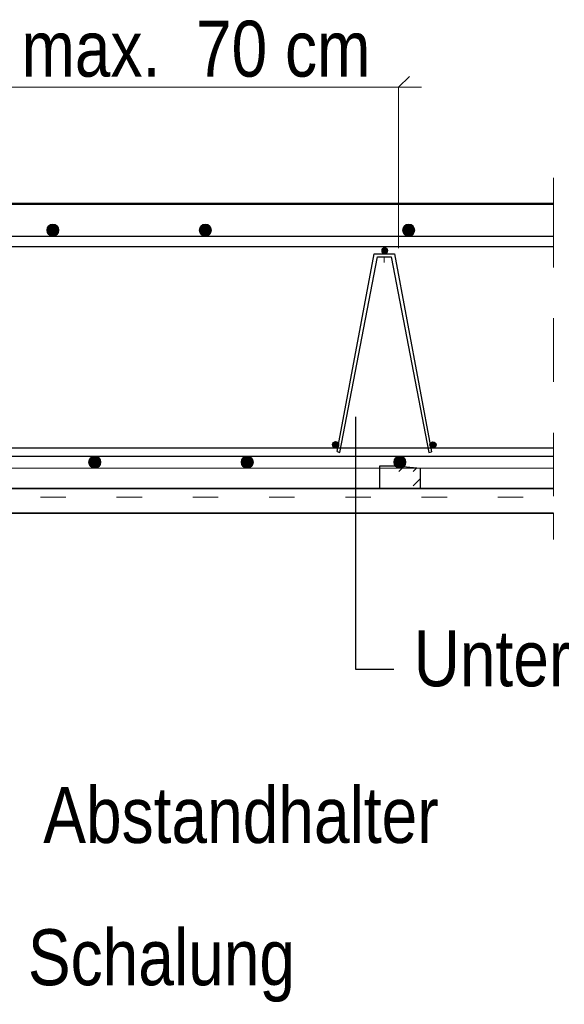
# Model space of a CAD drawing. Header units: millimetres. Extents: x -5 to 113, y -26 to 51.
# Tile 29 of 31: x 107.81 to 108.88, y 33.4 to 35.34. Entities that reach past the tile are written whole.
import ezdxf

# ---------------------------------------------------------------- set-up
doc = ezdxf.new("R2010")
doc.units = ezdxf.units.MM
doc.linetypes.add('DASHDOT', pattern=[1, 0.5, -0.25, 0, -0.25])
doc.linetypes.add('HIDDEN', pattern=[0.375, 0.25, -0.125])
doc.layers.add('Mattenbewehrung', color=7, linetype='Continuous', lineweight=20)
doc.layers.add('Schraffuren', color=7, linetype='Continuous', lineweight=20)
doc.styles.add('Arial Narrow', font='ARIALN.TTF')
doc.dimstyles.new('Arch_Strakon_dimstyle', dxfattribs={"dimtxt": 15.75, "dimasz": 1, "dimexe": 1.25, "dimexo": 0.0625, "dimgap": 1, "dimtad": 0, "dimdec": 4, "dimzin": 12, "dimdsep": 46, "dimtxsty": 'Arial Narrow', "dimblk": 'Arrowhead_Tick', "dimsah": 1, "dimcen": 0, "dimse1": 1, "dimse2": 1, "dimclrd": 6, "dimclrt": 2, "dimazin": 0, "dimtfac": 1, "dimtdec": 4, "dimtmove": 0, "dimatfit": 3, "dimldrblk": 'NONE', "dimfxl": 1, "dimtvp": 1, "dimtolj": 1, "dimtzin": 0, "dimlwd": 13, "dimarcsym": 2})

# ---------------------------------------------------------------- blocks, each defined once
blk = doc.blocks.new('Arrowhead_Tick')
at = {"color": 0, "linetype": 'Continuous', "lineweight": -2, "ltscale": 0.5}
for p, q in [((0, 20), (0, -10)), ((-1, 0), (0, 0)), ((10, 0), (0, 0))]:
    blk.add_line(p, q, dxfattribs=at)
at = {"color": 2, "linetype": 'Continuous', "lineweight": 35, "ltscale": 0.5}
blk.add_line((4.42, 4.42), (-4.42, -4.42), dxfattribs=at)
blk = doc.blocks.new('*D14')
at = {"layer": 'Defpoints', "color": 0}
for p in [(108.597, 34.4567), (109.3624, 34.4567), (108.8596, 34.4167)]:
    blk.add_point(p, dxfattribs=at)
at = {"layer": 'Mattenbewehrung', "color": 6, "linetype": 'Continuous', "lineweight": 13}
for p, q in [((109.3624, 34.4667), (109.3624, 34.4767)), ((109.3624, 34.4167), (109.3624, 34.4567)), ((109.3624, 34.4067), (109.3624, 34.3967))]:
    blk.add_line(p, q, dxfattribs=at)
at = {"layer": 'Mattenbewehrung', "color": 6, "lineweight": 13, "xscale": 0.01, "yscale": 0.01, "zscale": 0.01}
for p, rotation in [((109.3624, 34.4167), 90), ((109.3624, 34.4567), 270)]:
    blk.add_blockref('Arrowhead_Tick', p, dxfattribs=dict(at, rotation=rotation))
at = {"layer": 'Mattenbewehrung', "color": 2, "lineweight": 35, "insert": (109.3124, 34.2883), "char_height": 0.1575, "attachment_point": 5, "rotation": 90, "style": 'Arial Narrow'}
blk.add_mtext('\\A1;2', dxfattribs=at)
blk = doc.blocks.new('_None')
blk = doc.blocks.new('*D15')
at = {"layer": 'Defpoints', "color": 0}
for p in [(108.8596, 34.9767), (109.6636, 34.9767), (108.5746, 34.9367)]:
    blk.add_point(p, dxfattribs=at)
at = {"layer": 'Schraffuren', "color": 6, "linetype": 'Continuous', "lineweight": 13}
for p, q in [((109.6636, 34.9867), (109.6636, 34.9967)), ((109.6636, 34.9367), (109.6636, 34.9767)), ((109.6636, 34.9267), (109.6636, 34.9167))]:
    blk.add_line(p, q, dxfattribs=at)
at = {"layer": 'Schraffuren', "color": 6, "lineweight": 13, "xscale": 0.01, "yscale": 0.01, "zscale": 0.01}
for p, rotation in [((109.6636, 34.9367), 90), ((109.6636, 34.9767), 270)]:
    blk.add_blockref('Arrowhead_Tick', p, dxfattribs=dict(at, rotation=rotation))
at = {"layer": 'Schraffuren', "color": 2, "lineweight": 35, "insert": (109.6136, 35.105), "char_height": 0.1575, "attachment_point": 5, "rotation": 90, "style": 'Arial Narrow'}
blk.add_mtext('\\A1;2', dxfattribs=at)
blk = doc.blocks.new('*D16')
at = {"layer": 'Defpoints', "color": 0}
for p in [(107.1, 34.8927), (108.8596, 34.8927), (108.8596, 34.4167)]:
    blk.add_point(p, dxfattribs=at)
at = {"layer": 'Schraffuren', "color": 6, "linetype": 'Continuous', "lineweight": 13}
blk.add_line((107.1, 34.4267), (107.1, 34.8827), dxfattribs=at)
at = {"layer": 'Schraffuren', "color": 6, "lineweight": 13, "xscale": 0.01, "yscale": 0.01, "zscale": 0.01}
for p, rotation in [((107.1, 34.8927), 90), ((107.1, 34.4167), 270)]:
    blk.add_blockref('Arrowhead_Tick', p, dxfattribs=dict(at, rotation=rotation))
at = {"layer": 'Schraffuren', "color": 2, "lineweight": 35, "insert": (106.9696, 34.6547), "char_height": 0.1575, "attachment_point": 5, "rotation": 90, "style": 'Arial Narrow'}
blk.add_mtext('\\A1;23{\\A1;\\H.6x;\\S8;}', dxfattribs=at)

msp = doc.modelspace()

# ---------------------------------------------------------------- hatches: boundary and pattern name
at = {"layer": 'Mattenbewehrung', "lineweight": 13, "true_color": 0x000000}
for points in [[(107.886564, 34.924664), (107.886558, 34.925041), (107.88654, 34.925418), (107.886511, 34.925794), (107.886469, 34.926168), (107.886416, 34.926542), (107.886351, 34.926913), (107.886275, 34.927282), (107.886187, 34.927649), (107.886087, 34.928012), (107.885977, 34.928373), (107.885854, 34.928729), (107.885721, 34.929082), (107.885577, 34.92943), (107.885422, 34.929774), (107.885256, 34.930112), (107.88508, 34.930445), (107.884893, 34.930773), (107.884696, 34.931094), (107.884489, 34.931409), (107.884272, 34.931718), (107.884046, 34.932019), (107.88381, 34.932313), (107.883565, 34.9326), (107.883311, 34.932879), (107.883049, 34.93315), (107.882778, 34.933412), (107.8825, 34.933666), (107.882213, 34.933911), (107.881919, 34.934146), (107.881617, 34.934373), (107.881309, 34.934589), (107.880994, 34.934796), (107.880672, 34.934993), (107.880345, 34.93518), (107.880012, 34.935356), (107.879673, 34.935522), (107.87933, 34.935677), (107.878981, 34.935822), (107.878629, 34.935955), (107.878272, 34.936077), (107.877912, 34.936188), (107.877548, 34.936287), (107.877182, 34.936375), (107.876812, 34.936452), (107.876441, 34.936517), (107.876068, 34.93657), (107.875693, 34.936611), (107.875317, 34.936641), (107.874941, 34.936658), (107.874564, 34.936664), (107.874187, 34.936658), (107.87381, 34.936641), (107.873435, 34.936611), (107.87306, 34.93657), (107.872687, 34.936517), (107.872315, 34.936452), (107.871946, 34.936375), (107.87158, 34.936287), (107.871216, 34.936188), (107.870856, 34.936077), (107.870499, 34.935955), (107.870146, 34.935822), (107.869798, 34.935677), (107.869455, 34.935522), (107.869116, 34.935356), (107.868783, 34.93518), (107.868455, 34.934993), (107.868134, 34.934796), (107.867819, 34.934589), (107.86751, 34.934373), (107.867209, 34.934146), (107.866915, 34.933911), (107.866628, 34.933666), (107.866349, 34.933412), (107.866079, 34.93315), (107.865816, 34.932879), (107.865563, 34.9326), (107.865318, 34.932313), (107.865082, 34.932019), (107.864856, 34.931718), (107.864639, 34.931409), (107.864432, 34.931094), (107.864235, 34.930773), (107.864048, 34.930445), (107.863872, 34.930112), (107.863706, 34.929774), (107.863551, 34.92943), (107.863407, 34.929082), (107.863273, 34.928729), (107.863151, 34.928373), (107.86304, 34.928012), (107.862941, 34.927649), (107.862853, 34.927282), (107.862776, 34.926913), (107.862712, 34.926542), (107.862658, 34.926168), (107.862617, 34.925794), (107.862588, 34.925418), (107.86257, 34.925041), (107.862564, 34.924664), (107.86257, 34.924287), (107.862588, 34.923911), (107.862617, 34.923535), (107.862658, 34.92316), (107.862712, 34.922787), (107.862776, 34.922416), (107.862853, 34.922047), (107.862941, 34.92168), (107.86304, 34.921317), (107.863151, 34.920956), (107.863273, 34.9206), (107.863407, 34.920247), (107.863551, 34.919899), (107.863706, 34.919555), (107.863872, 34.919217), (107.864048, 34.918883), (107.864235, 34.918556), (107.864432, 34.918234), (107.864639, 34.917919), (107.864856, 34.917611), (107.865082, 34.91731), (107.865318, 34.917015), (107.865563, 34.916729), (107.865816, 34.91645), (107.866079, 34.916179), (107.866349, 34.915917), (107.866628, 34.915663), (107.866915, 34.915418), (107.867209, 34.915183), (107.86751, 34.914956), (107.867819, 34.914739), (107.868134, 34.914532), (107.868455, 34.914335), (107.868783, 34.914149), (107.869116, 34.913972), (107.869455, 34.913806), (107.869798, 34.913651), (107.870146, 34.913507), (107.870499, 34.913374), (107.870856, 34.913252), (107.871216, 34.913141), (107.87158, 34.913041), (107.871946, 34.912953), (107.872315, 34.912877), (107.872687, 34.912812), (107.87306, 34.912759), (107.873435, 34.912718), (107.87381, 34.912688), (107.874187, 34.91267), (107.874564, 34.912664), (107.874941, 34.91267), (107.875317, 34.912688), (107.875693, 34.912718), (107.876068, 34.912759), (107.876441, 34.912812), (107.876812, 34.912877), (107.877182, 34.912953), (107.877548, 34.913041), (107.877912, 34.913141), (107.878272, 34.913252), (107.878629, 34.913374), (107.878981, 34.913507), (107.87933, 34.913651), (107.879673, 34.913806), (107.880012, 34.913972), (107.880345, 34.914149), (107.880672, 34.914335), (107.880994, 34.914532), (107.881309, 34.914739), (107.881617, 34.914956), (107.881919, 34.915183), (107.882213, 34.915418), (107.8825, 34.915663), (107.882778, 34.915917), (107.883049, 34.916179), (107.883311, 34.91645), (107.883565, 34.916729), (107.88381, 34.917015), (107.884046, 34.91731), (107.884272, 34.917611), (107.884489, 34.917919), (107.884696, 34.918234), (107.884893, 34.918556), (107.88508, 34.918883), (107.885256, 34.919217), (107.885422, 34.919555), (107.885577, 34.919899), (107.885721, 34.920247), (107.885854, 34.9206), (107.885977, 34.920956), (107.886087, 34.921317), (107.886187, 34.92168), (107.886275, 34.922047), (107.886351, 34.922416), (107.886416, 34.922787), (107.886469, 34.92316), (107.886511, 34.923535), (107.88654, 34.923911), (107.886558, 34.924287)], [(108.186564, 34.924664), (108.186558, 34.925041), (108.18654, 34.925418), (108.186511, 34.925794), (108.186469, 34.926168), (108.186416, 34.926542), (108.186351, 34.926913), (108.186275, 34.927282), (108.186187, 34.927649), (108.186087, 34.928012), (108.185977, 34.928373), (108.185854, 34.928729), (108.185721, 34.929082), (108.185577, 34.92943), (108.185422, 34.929774), (108.185256, 34.930112), (108.18508, 34.930445), (108.184893, 34.930773), (108.184696, 34.931094), (108.184489, 34.931409), (108.184272, 34.931718), (108.184046, 34.932019), (108.18381, 34.932313), (108.183565, 34.9326), (108.183311, 34.932879), (108.183049, 34.93315), (108.182778, 34.933412), (108.1825, 34.933666), (108.182213, 34.933911), (108.181919, 34.934146), (108.181617, 34.934373), (108.181309, 34.934589), (108.180994, 34.934796), (108.180672, 34.934993), (108.180345, 34.93518), (108.180012, 34.935356), (108.179673, 34.935522), (108.17933, 34.935677), (108.178981, 34.935822), (108.178629, 34.935955), (108.178272, 34.936077), (108.177912, 34.936188), (108.177548, 34.936287), (108.177182, 34.936375), (108.176812, 34.936452), (108.176441, 34.936517), (108.176068, 34.93657), (108.175693, 34.936611), (108.175317, 34.936641), (108.174941, 34.936658), (108.174564, 34.936664), (108.174187, 34.936658), (108.17381, 34.936641), (108.173435, 34.936611), (108.17306, 34.93657), (108.172687, 34.936517), (108.172315, 34.936452), (108.171946, 34.936375), (108.17158, 34.936287), (108.171216, 34.936188), (108.170856, 34.936077), (108.170499, 34.935955), (108.170146, 34.935822), (108.169798, 34.935677), (108.169455, 34.935522), (108.169116, 34.935356), (108.168783, 34.93518), (108.168455, 34.934993), (108.168134, 34.934796), (108.167819, 34.934589), (108.16751, 34.934373), (108.167209, 34.934146), (108.166915, 34.933911), (108.166628, 34.933666), (108.166349, 34.933412), (108.166079, 34.93315), (108.165816, 34.932879), (108.165563, 34.9326), (108.165318, 34.932313), (108.165082, 34.932019), (108.164856, 34.931718), (108.164639, 34.931409), (108.164432, 34.931094), (108.164235, 34.930773), (108.164048, 34.930445), (108.163872, 34.930112), (108.163706, 34.929774), (108.163551, 34.92943), (108.163407, 34.929082), (108.163273, 34.928729), (108.163151, 34.928373), (108.16304, 34.928012), (108.162941, 34.927649), (108.162853, 34.927282), (108.162776, 34.926913), (108.162712, 34.926542), (108.162658, 34.926168), (108.162617, 34.925794), (108.162588, 34.925418), (108.16257, 34.925041), (108.162564, 34.924664), (108.16257, 34.924287), (108.162588, 34.923911), (108.162617, 34.923535), (108.162658, 34.92316), (108.162712, 34.922787), (108.162776, 34.922416), (108.162853, 34.922047), (108.162941, 34.92168), (108.16304, 34.921317), (108.163151, 34.920956), (108.163273, 34.9206), (108.163407, 34.920247), (108.163551, 34.919899), (108.163706, 34.919555), (108.163872, 34.919217), (108.164048, 34.918883), (108.164235, 34.918556), (108.164432, 34.918234), (108.164639, 34.917919), (108.164856, 34.917611), (108.165082, 34.91731), (108.165318, 34.917015), (108.165563, 34.916729), (108.165816, 34.91645), (108.166079, 34.916179), (108.166349, 34.915917), (108.166628, 34.915663), (108.166915, 34.915418), (108.167209, 34.915183), (108.16751, 34.914956), (108.167819, 34.914739), (108.168134, 34.914532), (108.168455, 34.914335), (108.168783, 34.914149), (108.169116, 34.913972), (108.169455, 34.913806), (108.169798, 34.913651), (108.170146, 34.913507), (108.170499, 34.913374), (108.170856, 34.913252), (108.171216, 34.913141), (108.17158, 34.913041), (108.171946, 34.912953), (108.172315, 34.912877), (108.172687, 34.912812), (108.17306, 34.912759), (108.173435, 34.912718), (108.17381, 34.912688), (108.174187, 34.91267), (108.174564, 34.912664), (108.174941, 34.91267), (108.175317, 34.912688), (108.175693, 34.912718), (108.176068, 34.912759), (108.176441, 34.912812), (108.176812, 34.912877), (108.177182, 34.912953), (108.177548, 34.913041), (108.177912, 34.913141), (108.178272, 34.913252), (108.178629, 34.913374), (108.178981, 34.913507), (108.17933, 34.913651), (108.179673, 34.913806), (108.180012, 34.913972), (108.180345, 34.914149), (108.180672, 34.914335), (108.180994, 34.914532), (108.181309, 34.914739), (108.181617, 34.914956), (108.181919, 34.915183), (108.182213, 34.915418), (108.1825, 34.915663), (108.182778, 34.915917), (108.183049, 34.916179), (108.183311, 34.91645), (108.183565, 34.916729), (108.18381, 34.917015), (108.184046, 34.91731), (108.184272, 34.917611), (108.184489, 34.917919), (108.184696, 34.918234), (108.184893, 34.918556), (108.18508, 34.918883), (108.185256, 34.919217), (108.185422, 34.919555), (108.185577, 34.919899), (108.185721, 34.920247), (108.185854, 34.9206), (108.185977, 34.920956), (108.186087, 34.921317), (108.186187, 34.92168), (108.186275, 34.922047), (108.186351, 34.922416), (108.186416, 34.922787), (108.186469, 34.92316), (108.186511, 34.923535), (108.18654, 34.923911), (108.186558, 34.924287)], [(108.586564, 34.924664), (108.586558, 34.925041), (108.58654, 34.925418), (108.586511, 34.925794), (108.586469, 34.926168), (108.586416, 34.926542), (108.586351, 34.926913), (108.586275, 34.927282), (108.586187, 34.927649), (108.586087, 34.928012), (108.585977, 34.928373), (108.585854, 34.928729), (108.585721, 34.929082), (108.585577, 34.92943), (108.585422, 34.929774), (108.585256, 34.930112), (108.58508, 34.930445), (108.584893, 34.930773), (108.584696, 34.931094), (108.584489, 34.931409), (108.584272, 34.931718), (108.584046, 34.932019), (108.58381, 34.932313), (108.583565, 34.9326), (108.583312, 34.932879), (108.583049, 34.93315), (108.582778, 34.933412), (108.5825, 34.933666), (108.582213, 34.933911), (108.581919, 34.934146), (108.581617, 34.934373), (108.581309, 34.934589), (108.580994, 34.934796), (108.580672, 34.934993), (108.580345, 34.93518), (108.580012, 34.935356), (108.579673, 34.935522), (108.57933, 34.935677), (108.578981, 34.935822), (108.578629, 34.935955), (108.578272, 34.936077), (108.577912, 34.936188), (108.577548, 34.936287), (108.577182, 34.936375), (108.576812, 34.936452), (108.576441, 34.936517), (108.576068, 34.93657), (108.575693, 34.936611), (108.575317, 34.936641), (108.574941, 34.936658), (108.574564, 34.936664), (108.574187, 34.936658), (108.57381, 34.936641), (108.573435, 34.936611), (108.57306, 34.93657), (108.572687, 34.936517), (108.572315, 34.936452), (108.571946, 34.936375), (108.57158, 34.936287), (108.571216, 34.936188), (108.570856, 34.936077), (108.570499, 34.935955), (108.570146, 34.935822), (108.569798, 34.935677), (108.569455, 34.935522), (108.569116, 34.935356), (108.568783, 34.93518), (108.568455, 34.934993), (108.568134, 34.934796), (108.567819, 34.934589), (108.56751, 34.934373), (108.567209, 34.934146), (108.566915, 34.933911), (108.566628, 34.933666), (108.566349, 34.933412), (108.566079, 34.93315), (108.565816, 34.932879), (108.565563, 34.9326), (108.565318, 34.932313), (108.565082, 34.932019), (108.564856, 34.931718), (108.564639, 34.931409), (108.564432, 34.931094), (108.564235, 34.930773), (108.564048, 34.930445), (108.563872, 34.930112), (108.563706, 34.929774), (108.563551, 34.92943), (108.563407, 34.929082), (108.563273, 34.928729), (108.563151, 34.928373), (108.56304, 34.928012), (108.562941, 34.927649), (108.562853, 34.927282), (108.562776, 34.926913), (108.562712, 34.926542), (108.562659, 34.926168), (108.562617, 34.925794), (108.562588, 34.925418), (108.56257, 34.925041), (108.562564, 34.924664), (108.56257, 34.924287), (108.562588, 34.923911), (108.562617, 34.923535), (108.562659, 34.92316), (108.562712, 34.922787), (108.562776, 34.922416), (108.562853, 34.922047), (108.562941, 34.92168), (108.56304, 34.921317), (108.563151, 34.920956), (108.563273, 34.9206), (108.563407, 34.920247), (108.563551, 34.919899), (108.563706, 34.919555), (108.563872, 34.919217), (108.564048, 34.918883), (108.564235, 34.918556), (108.564432, 34.918234), (108.564639, 34.917919), (108.564856, 34.917611), (108.565082, 34.91731), (108.565318, 34.917015), (108.565563, 34.916729), (108.565816, 34.91645), (108.566079, 34.916179), (108.566349, 34.915917), (108.566628, 34.915663), (108.566915, 34.915418), (108.567209, 34.915183), (108.56751, 34.914956), (108.567819, 34.914739), (108.568134, 34.914532), (108.568455, 34.914335), (108.568783, 34.914149), (108.569116, 34.913972), (108.569455, 34.913806), (108.569798, 34.913651), (108.570146, 34.913507), (108.570499, 34.913374), (108.570856, 34.913252), (108.571216, 34.913141), (108.57158, 34.913041), (108.571946, 34.912953), (108.572315, 34.912877), (108.572687, 34.912812), (108.57306, 34.912759), (108.573435, 34.912718), (108.57381, 34.912688), (108.574187, 34.91267), (108.574564, 34.912664), (108.574941, 34.91267), (108.575317, 34.912688), (108.575693, 34.912718), (108.576068, 34.912759), (108.576441, 34.912812), (108.576812, 34.912877), (108.577182, 34.912953), (108.577548, 34.913041), (108.577912, 34.913141), (108.578272, 34.913252), (108.578629, 34.913374), (108.578981, 34.913507), (108.57933, 34.913651), (108.579673, 34.913806), (108.580012, 34.913972), (108.580345, 34.914149), (108.580672, 34.914335), (108.580994, 34.914532), (108.581309, 34.914739), (108.581617, 34.914956), (108.581919, 34.915183), (108.582213, 34.915418), (108.5825, 34.915663), (108.582778, 34.915917), (108.583049, 34.916179), (108.583312, 34.91645), (108.583565, 34.916729), (108.58381, 34.917015), (108.584046, 34.91731), (108.584272, 34.917611), (108.584489, 34.917919), (108.584696, 34.918234), (108.584893, 34.918556), (108.58508, 34.918883), (108.585256, 34.919217), (108.585422, 34.919555), (108.585577, 34.919899), (108.585721, 34.920247), (108.585854, 34.9206), (108.585977, 34.920956), (108.586087, 34.921317), (108.586187, 34.92168), (108.586275, 34.922047), (108.586351, 34.922416), (108.586416, 34.922787), (108.586469, 34.92316), (108.586511, 34.923535), (108.58654, 34.923911), (108.586558, 34.924287)], [(108.533409, 34.884664), (108.533406, 34.884853), (108.533397, 34.885041), (108.533382, 34.885229), (108.533361, 34.885416), (108.533335, 34.885603), (108.533302, 34.885789), (108.533264, 34.885973), (108.53322, 34.886157), (108.53317, 34.886338), (108.533115, 34.886519), (108.533054, 34.886697), (108.532987, 34.886873), (108.532915, 34.887047), (108.532838, 34.887219), (108.532755, 34.887388), (108.532667, 34.887555), (108.532573, 34.887719), (108.532475, 34.887879), (108.532371, 34.888037), (108.532263, 34.888191), (108.53215, 34.888342), (108.532032, 34.888489), (108.531909, 34.888632), (108.531783, 34.888772), (108.531651, 34.888907), (108.531516, 34.889038), (108.531377, 34.889165), (108.531233, 34.889287), (108.531086, 34.889405), (108.530935, 34.889519), (108.530781, 34.889627), (108.530624, 34.88973), (108.530463, 34.889829), (108.530299, 34.889922), (108.530133, 34.89001), (108.529963, 34.890093), (108.529792, 34.890171), (108.529617, 34.890243), (108.529441, 34.89031), (108.529263, 34.890371), (108.529083, 34.890426), (108.528901, 34.890476), (108.528718, 34.89052), (108.528533, 34.890558), (108.528347, 34.890591), (108.528161, 34.890617), (108.527973, 34.890638), (108.527785, 34.890653), (108.527597, 34.890661), (108.527409, 34.890664), (108.52722, 34.890661), (108.527032, 34.890653), (108.526844, 34.890638), (108.526657, 34.890617), (108.52647, 34.890591), (108.526284, 34.890558), (108.5261, 34.89052), (108.525917, 34.890476), (108.525735, 34.890426), (108.525555, 34.890371), (108.525376, 34.89031), (108.5252, 34.890243), (108.525026, 34.890171), (108.524854, 34.890093), (108.524685, 34.89001), (108.524518, 34.889922), (108.524354, 34.889829), (108.524194, 34.88973), (108.524036, 34.889627), (108.523882, 34.889519), (108.523731, 34.889405), (108.523584, 34.889287), (108.523441, 34.889165), (108.523301, 34.889038), (108.523166, 34.888907), (108.523035, 34.888772), (108.522908, 34.888632), (108.522786, 34.888489), (108.522668, 34.888342), (108.522555, 34.888191), (108.522446, 34.888037), (108.522343, 34.887879), (108.522244, 34.887719), (108.522151, 34.887555), (108.522063, 34.887388), (108.52198, 34.887219), (108.521902, 34.887047), (108.52183, 34.886873), (108.521763, 34.886697), (108.521702, 34.886519), (108.521647, 34.886338), (108.521597, 34.886157), (108.521553, 34.885973), (108.521515, 34.885789), (108.521483, 34.885603), (108.521456, 34.885416), (108.521435, 34.885229), (108.521421, 34.885041), (108.521412, 34.884853), (108.521409, 34.884664), (108.521412, 34.884476), (108.521421, 34.884288), (108.521435, 34.8841), (108.521456, 34.883912), (108.521483, 34.883726), (108.521515, 34.88354), (108.521553, 34.883356), (108.521597, 34.883172), (108.521647, 34.88299), (108.521702, 34.88281), (108.521763, 34.882632), (108.52183, 34.882456), (108.521902, 34.882282), (108.52198, 34.88211), (108.522063, 34.88194), (108.522151, 34.881774), (108.522244, 34.88161), (108.522343, 34.881449), (108.522446, 34.881292), (108.522555, 34.881138), (108.522668, 34.880987), (108.522786, 34.88084), (108.522908, 34.880697), (108.523035, 34.880557), (108.523166, 34.880422), (108.523301, 34.880291), (108.523441, 34.880164), (108.523584, 34.880041), (108.523731, 34.879923), (108.523882, 34.87981), (108.524036, 34.879702), (108.524194, 34.879598), (108.524354, 34.8795), (108.524518, 34.879407), (108.524685, 34.879318), (108.524854, 34.879235), (108.525026, 34.879158), (108.5252, 34.879086), (108.525376, 34.879019), (108.525555, 34.878958), (108.525735, 34.878903), (108.525917, 34.878853), (108.5261, 34.878809), (108.526284, 34.878771), (108.52647, 34.878738), (108.526657, 34.878712), (108.526844, 34.878691), (108.527032, 34.878676), (108.52722, 34.878667), (108.527409, 34.878664), (108.527597, 34.878667), (108.527785, 34.878676), (108.527973, 34.878691), (108.528161, 34.878712), (108.528347, 34.878738), (108.528533, 34.878771), (108.528718, 34.878809), (108.528901, 34.878853), (108.529083, 34.878903), (108.529263, 34.878958), (108.529441, 34.879019), (108.529617, 34.879086), (108.529792, 34.879158), (108.529963, 34.879235), (108.530133, 34.879318), (108.530299, 34.879407), (108.530463, 34.8795), (108.530624, 34.879598), (108.530781, 34.879702), (108.530935, 34.87981), (108.531086, 34.879923), (108.531233, 34.880041), (108.531377, 34.880164), (108.531516, 34.880291), (108.531651, 34.880422), (108.531783, 34.880557), (108.531909, 34.880697), (108.532032, 34.88084), (108.53215, 34.880987), (108.532263, 34.881138), (108.532371, 34.881292), (108.532475, 34.881449), (108.532573, 34.88161), (108.532667, 34.881774), (108.532755, 34.88194), (108.532838, 34.88211), (108.532915, 34.882282), (108.532987, 34.882456), (108.533054, 34.882632), (108.533115, 34.88281), (108.53317, 34.88299), (108.53322, 34.883172), (108.533264, 34.883356), (108.533302, 34.88354), (108.533335, 34.883726), (108.533361, 34.883912), (108.533382, 34.8841), (108.533397, 34.884288), (108.533406, 34.884476)], [(108.436778, 34.503177), (108.436775, 34.503365), (108.436766, 34.503554), (108.436751, 34.503741), (108.43673, 34.503929), (108.436704, 34.504115), (108.436672, 34.504301), (108.436633, 34.504486), (108.436589, 34.504669), (108.43654, 34.504851), (108.436484, 34.505031), (108.436423, 34.505209), (108.436356, 34.505386), (108.436284, 34.50556), (108.436207, 34.505731), (108.436124, 34.505901), (108.436036, 34.506067), (108.435942, 34.506231), (108.435844, 34.506392), (108.43574, 34.506549), (108.435632, 34.506704), (108.435519, 34.506854), (108.435401, 34.507001), (108.435278, 34.507145), (108.435152, 34.507284), (108.43502, 34.507419), (108.434885, 34.507551), (108.434746, 34.507677), (108.434602, 34.5078), (108.434455, 34.507918), (108.434304, 34.508031), (108.43415, 34.508139), (108.433993, 34.508243), (108.433832, 34.508341), (108.433668, 34.508435), (108.433502, 34.508523), (108.433332, 34.508606), (108.433161, 34.508683), (108.432987, 34.508755), (108.43281, 34.508822), (108.432632, 34.508883), (108.432452, 34.508939), (108.43227, 34.508988), (108.432087, 34.509032), (108.431902, 34.509071), (108.431716, 34.509103), (108.43153, 34.50913), (108.431342, 34.50915), (108.431155, 34.509165), (108.430966, 34.509174), (108.430778, 34.509177), (108.430589, 34.509174), (108.430401, 34.509165), (108.430213, 34.50915), (108.430026, 34.50913), (108.429839, 34.509103), (108.429653, 34.509071), (108.429469, 34.509032), (108.429286, 34.508988), (108.429104, 34.508939), (108.428924, 34.508883), (108.428745, 34.508822), (108.428569, 34.508755), (108.428395, 34.508683), (108.428223, 34.508606), (108.428054, 34.508523), (108.427887, 34.508435), (108.427724, 34.508341), (108.427563, 34.508243), (108.427405, 34.508139), (108.427251, 34.508031), (108.4271, 34.507918), (108.426953, 34.5078), (108.42681, 34.507677), (108.42667, 34.507551), (108.426535, 34.507419), (108.426404, 34.507284), (108.426277, 34.507145), (108.426155, 34.507001), (108.426037, 34.506854), (108.425924, 34.506704), (108.425815, 34.506549), (108.425712, 34.506392), (108.425613, 34.506231), (108.42552, 34.506067), (108.425432, 34.505901), (108.425349, 34.505731), (108.425271, 34.50556), (108.425199, 34.505386), (108.425132, 34.505209), (108.425071, 34.505031), (108.425016, 34.504851), (108.424966, 34.504669), (108.424922, 34.504486), (108.424884, 34.504301), (108.424852, 34.504115), (108.424825, 34.503929), (108.424804, 34.503741), (108.42479, 34.503554), (108.424781, 34.503365), (108.424778, 34.503177), (108.424781, 34.502988), (108.42479, 34.5028), (108.424804, 34.502612), (108.424825, 34.502425), (108.424852, 34.502238), (108.424884, 34.502053), (108.424922, 34.501868), (108.424966, 34.501685), (108.425016, 34.501503), (108.425071, 34.501323), (108.425132, 34.501144), (108.425199, 34.500968), (108.425271, 34.500794), (108.425349, 34.500622), (108.425432, 34.500453), (108.42552, 34.500286), (108.425613, 34.500123), (108.425712, 34.499962), (108.425815, 34.499804), (108.425924, 34.49965), (108.426037, 34.499499), (108.426155, 34.499352), (108.426277, 34.499209), (108.426404, 34.49907), (108.426535, 34.498934), (108.42667, 34.498803), (108.42681, 34.498676), (108.426953, 34.498554), (108.4271, 34.498436), (108.427251, 34.498323), (108.427405, 34.498214), (108.427563, 34.498111), (108.427724, 34.498012), (108.427887, 34.497919), (108.428054, 34.497831), (108.428223, 34.497748), (108.428395, 34.49767), (108.428569, 34.497598), (108.428745, 34.497532), (108.428924, 34.49747), (108.429104, 34.497415), (108.429286, 34.497365), (108.429469, 34.497321), (108.429653, 34.497283), (108.429839, 34.497251), (108.430026, 34.497224), (108.430213, 34.497203), (108.430401, 34.497189), (108.430589, 34.49718), (108.430778, 34.497177), (108.430966, 34.49718), (108.431155, 34.497189), (108.431342, 34.497203), (108.43153, 34.497224), (108.431716, 34.497251), (108.431902, 34.497283), (108.432087, 34.497321), (108.43227, 34.497365), (108.432452, 34.497415), (108.432632, 34.49747), (108.43281, 34.497532), (108.432987, 34.497598), (108.433161, 34.49767), (108.433332, 34.497748), (108.433502, 34.497831), (108.433668, 34.497919), (108.433832, 34.498012), (108.433993, 34.498111), (108.43415, 34.498214), (108.434304, 34.498323), (108.434455, 34.498436), (108.434602, 34.498554), (108.434746, 34.498676), (108.434885, 34.498803), (108.43502, 34.498934), (108.435152, 34.49907), (108.435278, 34.499209), (108.435401, 34.499352), (108.435519, 34.499499), (108.435632, 34.49965), (108.43574, 34.499804), (108.435844, 34.499962), (108.435942, 34.500123), (108.436036, 34.500286), (108.436124, 34.500453), (108.436207, 34.500622), (108.436284, 34.500794), (108.436356, 34.500968), (108.436423, 34.501144), (108.436484, 34.501323), (108.43654, 34.501503), (108.436589, 34.501685), (108.436633, 34.501868), (108.436672, 34.502053), (108.436704, 34.502238), (108.43673, 34.502425), (108.436751, 34.502612), (108.436766, 34.5028), (108.436775, 34.502988)], [(108.628314, 34.502757), (108.628311, 34.502945), (108.628302, 34.503133), (108.628288, 34.503321), (108.628267, 34.503509), (108.62824, 34.503695), (108.628208, 34.503881), (108.62817, 34.504066), (108.628126, 34.504249), (108.628076, 34.504431), (108.628021, 34.504611), (108.627959, 34.504789), (108.627893, 34.504965), (108.627821, 34.50514), (108.627743, 34.505311), (108.62766, 34.505481), (108.627572, 34.505647), (108.627479, 34.505811), (108.62738, 34.505972), (108.627277, 34.506129), (108.627168, 34.506283), (108.627055, 34.506434), (108.626937, 34.506581), (108.626815, 34.506725), (108.626688, 34.506864), (108.626557, 34.506999), (108.626421, 34.507131), (108.626282, 34.507257), (108.626139, 34.50738), (108.625992, 34.507498), (108.625841, 34.507611), (108.625687, 34.507719), (108.625529, 34.507823), (108.625368, 34.507921), (108.625205, 34.508015), (108.625038, 34.508103), (108.624869, 34.508186), (108.624697, 34.508263), (108.624523, 34.508335), (108.624347, 34.508402), (108.624168, 34.508463), (108.623988, 34.508519), (108.623806, 34.508568), (108.623623, 34.508612), (108.623438, 34.50865), (108.623253, 34.508683), (108.623066, 34.508709), (108.622879, 34.50873), (108.622691, 34.508745), (108.622503, 34.508754), (108.622314, 34.508757), (108.622126, 34.508754), (108.621937, 34.508745), (108.62175, 34.50873), (108.621562, 34.508709), (108.621376, 34.508683), (108.62119, 34.50865), (108.621005, 34.508612), (108.620822, 34.508568), (108.62064, 34.508519), (108.62046, 34.508463), (108.620282, 34.508402), (108.620105, 34.508335), (108.619931, 34.508263), (108.61976, 34.508186), (108.61959, 34.508103), (108.619424, 34.508015), (108.61926, 34.507921), (108.619099, 34.507823), (108.618942, 34.507719), (108.618787, 34.507611), (108.618637, 34.507498), (108.61849, 34.50738), (108.618346, 34.507257), (108.618207, 34.507131), (108.618072, 34.506999), (108.61794, 34.506864), (108.617814, 34.506725), (108.617691, 34.506581), (108.617573, 34.506434), (108.61746, 34.506283), (108.617352, 34.506129), (108.617248, 34.505972), (108.61715, 34.505811), (108.617056, 34.505647), (108.616968, 34.505481), (108.616885, 34.505311), (108.616808, 34.50514), (108.616736, 34.504965), (108.616669, 34.504789), (108.616608, 34.504611), (108.616552, 34.504431), (108.616503, 34.504249), (108.616459, 34.504066), (108.61642, 34.503881), (108.616388, 34.503695), (108.616362, 34.503509), (108.616341, 34.503321), (108.616326, 34.503133), (108.616317, 34.502945), (108.616314, 34.502757), (108.616317, 34.502568), (108.616326, 34.50238), (108.616341, 34.502192), (108.616362, 34.502005), (108.616388, 34.501818), (108.61642, 34.501632), (108.616459, 34.501448), (108.616503, 34.501265), (108.616552, 34.501083), (108.616608, 34.500903), (108.616669, 34.500724), (108.616736, 34.500548), (108.616808, 34.500374), (108.616885, 34.500202), (108.616968, 34.500033), (108.617056, 34.499866), (108.61715, 34.499702), (108.617248, 34.499542), (108.617352, 34.499384), (108.61746, 34.49923), (108.617573, 34.499079), (108.617691, 34.498932), (108.617814, 34.498789), (108.61794, 34.498649), (108.618072, 34.498514), (108.618207, 34.498383), (108.618346, 34.498256), (108.61849, 34.498134), (108.618637, 34.498016), (108.618787, 34.497903), (108.618942, 34.497794), (108.619099, 34.497691), (108.61926, 34.497592), (108.619424, 34.497499), (108.61959, 34.497411), (108.61976, 34.497328), (108.619931, 34.49725), (108.620105, 34.497178), (108.620282, 34.497111), (108.62046, 34.49705), (108.62064, 34.496995), (108.620822, 34.496945), (108.621005, 34.496901), (108.62119, 34.496863), (108.621376, 34.496831), (108.621562, 34.496804), (108.62175, 34.496783), (108.621937, 34.496769), (108.622126, 34.49676), (108.622314, 34.496757), (108.622503, 34.49676), (108.622691, 34.496769), (108.622879, 34.496783), (108.623066, 34.496804), (108.623253, 34.496831), (108.623438, 34.496863), (108.623623, 34.496901), (108.623806, 34.496945), (108.623988, 34.496995), (108.624168, 34.49705), (108.624347, 34.497111), (108.624523, 34.497178), (108.624697, 34.49725), (108.624869, 34.497328), (108.625038, 34.497411), (108.625205, 34.497499), (108.625368, 34.497592), (108.625529, 34.497691), (108.625687, 34.497794), (108.625841, 34.497903), (108.625992, 34.498016), (108.626139, 34.498134), (108.626282, 34.498256), (108.626421, 34.498383), (108.626557, 34.498514), (108.626688, 34.498649), (108.626815, 34.498789), (108.626937, 34.498932), (108.627055, 34.499079), (108.627168, 34.49923), (108.627277, 34.499384), (108.62738, 34.499542), (108.627479, 34.499702), (108.627572, 34.499866), (108.62766, 34.500033), (108.627743, 34.500202), (108.627821, 34.500374), (108.627893, 34.500548), (108.627959, 34.500724), (108.628021, 34.500903), (108.628076, 34.501083), (108.628126, 34.501265), (108.62817, 34.501448), (108.628208, 34.501632), (108.62824, 34.501818), (108.628267, 34.502005), (108.628288, 34.502192), (108.628302, 34.50238), (108.628311, 34.502568)], [(107.969031, 34.468664), (107.969025, 34.469041), (107.969007, 34.469418), (107.968978, 34.469794), (107.968937, 34.470168), (107.968883, 34.470542), (107.968819, 34.470913), (107.968742, 34.471282), (107.968654, 34.471649), (107.968555, 34.472012), (107.968444, 34.472373), (107.968322, 34.472729), (107.968188, 34.473082), (107.968044, 34.47343), (107.967889, 34.473774), (107.967723, 34.474112), (107.967547, 34.474445), (107.96736, 34.474773), (107.967163, 34.475094), (107.966956, 34.475409), (107.966739, 34.475718), (107.966513, 34.476019), (107.966277, 34.476313), (107.966032, 34.4766), (107.965779, 34.476879), (107.965516, 34.47715), (107.965246, 34.477412), (107.964967, 34.477666), (107.96468, 34.477911), (107.964386, 34.478146), (107.964085, 34.478373), (107.963776, 34.478589), (107.963461, 34.478796), (107.96314, 34.478993), (107.962812, 34.47918), (107.962479, 34.479356), (107.962141, 34.479522), (107.961797, 34.479677), (107.961449, 34.479822), (107.961096, 34.479955), (107.960739, 34.480077), (107.960379, 34.480188), (107.960015, 34.480287), (107.959649, 34.480375), (107.95928, 34.480452), (107.958908, 34.480517), (107.958535, 34.48057), (107.95816, 34.480611), (107.957785, 34.480641), (107.957408, 34.480658), (107.957031, 34.480664), (107.956654, 34.480658), (107.956278, 34.480641), (107.955902, 34.480611), (107.955527, 34.48057), (107.955154, 34.480517), (107.954783, 34.480452), (107.954413, 34.480375), (107.954047, 34.480287), (107.953683, 34.480188), (107.953323, 34.480077), (107.952966, 34.479955), (107.952614, 34.479822), (107.952265, 34.479677), (107.951922, 34.479522), (107.951583, 34.479356), (107.95125, 34.47918), (107.950923, 34.478993), (107.950601, 34.478796), (107.950286, 34.478589), (107.949978, 34.478373), (107.949676, 34.478146), (107.949382, 34.477911), (107.949095, 34.477666), (107.948817, 34.477412), (107.948546, 34.47715), (107.948284, 34.476879), (107.94803, 34.4766), (107.947785, 34.476313), (107.947549, 34.476019), (107.947323, 34.475718), (107.947106, 34.475409), (107.946899, 34.475094), (107.946702, 34.474773), (107.946515, 34.474445), (107.946339, 34.474112), (107.946173, 34.473774), (107.946018, 34.47343), (107.945874, 34.473082), (107.945741, 34.472729), (107.945618, 34.472373), (107.945508, 34.472012), (107.945408, 34.471649), (107.94532, 34.471282), (107.945244, 34.470913), (107.945179, 34.470542), (107.945126, 34.470168), (107.945084, 34.469794), (107.945055, 34.469418), (107.945037, 34.469041), (107.945031, 34.468664), (107.945037, 34.468287), (107.945055, 34.467911), (107.945084, 34.467535), (107.945126, 34.46716), (107.945179, 34.466787), (107.945244, 34.466416), (107.94532, 34.466047), (107.945408, 34.46568), (107.945508, 34.465317), (107.945618, 34.464956), (107.945741, 34.4646), (107.945874, 34.464247), (107.946018, 34.463899), (107.946173, 34.463555), (107.946339, 34.463217), (107.946515, 34.462883), (107.946702, 34.462556), (107.946899, 34.462234), (107.947106, 34.461919), (107.947323, 34.461611), (107.947549, 34.46131), (107.947785, 34.461015), (107.94803, 34.460729), (107.948284, 34.46045), (107.948546, 34.460179), (107.948817, 34.459917), (107.949095, 34.459663), (107.949382, 34.459418), (107.949676, 34.459183), (107.949978, 34.458956), (107.950286, 34.458739), (107.950601, 34.458532), (107.950923, 34.458335), (107.95125, 34.458149), (107.951583, 34.457972), (107.951922, 34.457806), (107.952265, 34.457651), (107.952614, 34.457507), (107.952966, 34.457374), (107.953323, 34.457252), (107.953683, 34.457141), (107.954047, 34.457041), (107.954413, 34.456953), (107.954783, 34.456877), (107.955154, 34.456812), (107.955527, 34.456759), (107.955902, 34.456718), (107.956278, 34.456688), (107.956654, 34.45667), (107.957031, 34.456664), (107.957408, 34.45667), (107.957785, 34.456688), (107.95816, 34.456718), (107.958535, 34.456759), (107.958908, 34.456812), (107.95928, 34.456877), (107.959649, 34.456953), (107.960015, 34.457041), (107.960379, 34.457141), (107.960739, 34.457252), (107.961096, 34.457374), (107.961449, 34.457507), (107.961797, 34.457651), (107.962141, 34.457806), (107.962479, 34.457972), (107.962812, 34.458149), (107.96314, 34.458335), (107.963461, 34.458532), (107.963776, 34.458739), (107.964085, 34.458956), (107.964386, 34.459183), (107.96468, 34.459418), (107.964967, 34.459663), (107.965246, 34.459917), (107.965516, 34.460179), (107.965779, 34.46045), (107.966032, 34.460729), (107.966277, 34.461015), (107.966513, 34.46131), (107.966739, 34.461611), (107.966956, 34.461919), (107.967163, 34.462234), (107.96736, 34.462556), (107.967547, 34.462883), (107.967723, 34.463217), (107.967889, 34.463555), (107.968044, 34.463899), (107.968188, 34.464247), (107.968322, 34.4646), (107.968444, 34.464956), (107.968555, 34.465317), (107.968654, 34.46568), (107.968742, 34.466047), (107.968819, 34.466416), (107.968883, 34.466787), (107.968937, 34.46716), (107.968978, 34.467535), (107.969007, 34.467911), (107.969025, 34.468287)], [(108.269031, 34.468664), (108.269025, 34.469041), (108.269007, 34.469418), (108.268978, 34.469794), (108.268937, 34.470168), (108.268883, 34.470542), (108.268819, 34.470913), (108.268742, 34.471282), (108.268654, 34.471649), (108.268555, 34.472012), (108.268444, 34.472373), (108.268322, 34.472729), (108.268188, 34.473082), (108.268044, 34.47343), (108.267889, 34.473774), (108.267723, 34.474112), (108.267547, 34.474445), (108.26736, 34.474773), (108.267163, 34.475094), (108.266956, 34.475409), (108.266739, 34.475718), (108.266513, 34.476019), (108.266277, 34.476313), (108.266032, 34.4766), (108.265779, 34.476879), (108.265516, 34.47715), (108.265246, 34.477412), (108.264967, 34.477666), (108.26468, 34.477911), (108.264386, 34.478146), (108.264085, 34.478373), (108.263776, 34.478589), (108.263461, 34.478796), (108.26314, 34.478993), (108.262812, 34.47918), (108.262479, 34.479356), (108.262141, 34.479522), (108.261797, 34.479677), (108.261449, 34.479822), (108.261096, 34.479955), (108.260739, 34.480077), (108.260379, 34.480188), (108.260015, 34.480287), (108.259649, 34.480375), (108.25928, 34.480452), (108.258908, 34.480517), (108.258535, 34.48057), (108.25816, 34.480611), (108.257785, 34.480641), (108.257408, 34.480658), (108.257031, 34.480664), (108.256654, 34.480658), (108.256278, 34.480641), (108.255902, 34.480611), (108.255527, 34.48057), (108.255154, 34.480517), (108.254783, 34.480452), (108.254413, 34.480375), (108.254047, 34.480287), (108.253683, 34.480188), (108.253323, 34.480077), (108.252966, 34.479955), (108.252614, 34.479822), (108.252265, 34.479677), (108.251922, 34.479522), (108.251583, 34.479356), (108.25125, 34.47918), (108.250923, 34.478993), (108.250601, 34.478796), (108.250286, 34.478589), (108.249978, 34.478373), (108.249676, 34.478146), (108.249382, 34.477911), (108.249095, 34.477666), (108.248817, 34.477412), (108.248546, 34.47715), (108.248284, 34.476879), (108.24803, 34.4766), (108.247785, 34.476313), (108.247549, 34.476019), (108.247323, 34.475718), (108.247106, 34.475409), (108.246899, 34.475094), (108.246702, 34.474773), (108.246515, 34.474445), (108.246339, 34.474112), (108.246173, 34.473774), (108.246018, 34.47343), (108.245874, 34.473082), (108.245741, 34.472729), (108.245618, 34.472373), (108.245508, 34.472012), (108.245408, 34.471649), (108.24532, 34.471282), (108.245244, 34.470913), (108.245179, 34.470542), (108.245126, 34.470168), (108.245084, 34.469794), (108.245055, 34.469418), (108.245037, 34.469041), (108.245031, 34.468664), (108.245037, 34.468287), (108.245055, 34.467911), (108.245084, 34.467535), (108.245126, 34.46716), (108.245179, 34.466787), (108.245244, 34.466416), (108.24532, 34.466047), (108.245408, 34.46568), (108.245508, 34.465317), (108.245618, 34.464956), (108.245741, 34.4646), (108.245874, 34.464247), (108.246018, 34.463899), (108.246173, 34.463555), (108.246339, 34.463217), (108.246515, 34.462883), (108.246702, 34.462556), (108.246899, 34.462234), (108.247106, 34.461919), (108.247323, 34.461611), (108.247549, 34.46131), (108.247785, 34.461015), (108.24803, 34.460729), (108.248284, 34.46045), (108.248546, 34.460179), (108.248817, 34.459917), (108.249095, 34.459663), (108.249382, 34.459418), (108.249676, 34.459183), (108.249978, 34.458956), (108.250286, 34.458739), (108.250601, 34.458532), (108.250923, 34.458335), (108.25125, 34.458149), (108.251583, 34.457972), (108.251922, 34.457806), (108.252265, 34.457651), (108.252614, 34.457507), (108.252966, 34.457374), (108.253323, 34.457252), (108.253683, 34.457141), (108.254047, 34.457041), (108.254413, 34.456953), (108.254783, 34.456877), (108.255154, 34.456812), (108.255527, 34.456759), (108.255902, 34.456718), (108.256278, 34.456688), (108.256654, 34.45667), (108.257031, 34.456664), (108.257408, 34.45667), (108.257785, 34.456688), (108.25816, 34.456718), (108.258535, 34.456759), (108.258908, 34.456812), (108.25928, 34.456877), (108.259649, 34.456953), (108.260015, 34.457041), (108.260379, 34.457141), (108.260739, 34.457252), (108.261096, 34.457374), (108.261449, 34.457507), (108.261797, 34.457651), (108.262141, 34.457806), (108.262479, 34.457972), (108.262812, 34.458149), (108.26314, 34.458335), (108.263461, 34.458532), (108.263776, 34.458739), (108.264085, 34.458956), (108.264386, 34.459183), (108.26468, 34.459418), (108.264967, 34.459663), (108.265246, 34.459917), (108.265516, 34.460179), (108.265779, 34.46045), (108.266032, 34.460729), (108.266277, 34.461015), (108.266513, 34.46131), (108.266739, 34.461611), (108.266956, 34.461919), (108.267163, 34.462234), (108.26736, 34.462556), (108.267547, 34.462883), (108.267723, 34.463217), (108.267889, 34.463555), (108.268044, 34.463899), (108.268188, 34.464247), (108.268322, 34.4646), (108.268444, 34.464956), (108.268555, 34.465317), (108.268654, 34.46568), (108.268742, 34.466047), (108.268819, 34.466416), (108.268883, 34.466787), (108.268937, 34.46716), (108.268978, 34.467535), (108.269007, 34.467911), (108.269025, 34.468287)], [(108.569031, 34.468664), (108.569025, 34.469041), (108.569008, 34.469418), (108.568978, 34.469794), (108.568937, 34.470168), (108.568883, 34.470542), (108.568819, 34.470913), (108.568742, 34.471282), (108.568654, 34.471649), (108.568555, 34.472012), (108.568444, 34.472373), (108.568322, 34.472729), (108.568189, 34.473082), (108.568044, 34.47343), (108.567889, 34.473774), (108.567723, 34.474112), (108.567547, 34.474445), (108.56736, 34.474773), (108.567163, 34.475094), (108.566956, 34.475409), (108.566739, 34.475718), (108.566513, 34.476019), (108.566277, 34.476313), (108.566033, 34.4766), (108.565779, 34.476879), (108.565516, 34.47715), (108.565246, 34.477412), (108.564967, 34.477666), (108.56468, 34.477911), (108.564386, 34.478146), (108.564085, 34.478373), (108.563776, 34.478589), (108.563461, 34.478796), (108.56314, 34.478993), (108.562812, 34.47918), (108.562479, 34.479356), (108.562141, 34.479522), (108.561797, 34.479677), (108.561449, 34.479822), (108.561096, 34.479955), (108.560739, 34.480077), (108.560379, 34.480188), (108.560015, 34.480287), (108.559649, 34.480375), (108.55928, 34.480452), (108.558908, 34.480517), (108.558535, 34.48057), (108.55816, 34.480611), (108.557785, 34.480641), (108.557408, 34.480658), (108.557031, 34.480664), (108.556654, 34.480658), (108.556278, 34.480641), (108.555902, 34.480611), (108.555527, 34.48057), (108.555154, 34.480517), (108.554783, 34.480452), (108.554413, 34.480375), (108.554047, 34.480287), (108.553683, 34.480188), (108.553323, 34.480077), (108.552966, 34.479955), (108.552614, 34.479822), (108.552265, 34.479677), (108.551922, 34.479522), (108.551583, 34.479356), (108.55125, 34.47918), (108.550923, 34.478993), (108.550601, 34.478796), (108.550286, 34.478589), (108.549978, 34.478373), (108.549676, 34.478146), (108.549382, 34.477911), (108.549095, 34.477666), (108.548817, 34.477412), (108.548546, 34.47715), (108.548284, 34.476879), (108.54803, 34.4766), (108.547785, 34.476313), (108.547549, 34.476019), (108.547323, 34.475718), (108.547106, 34.475409), (108.546899, 34.475094), (108.546702, 34.474773), (108.546516, 34.474445), (108.546339, 34.474112), (108.546173, 34.473774), (108.546018, 34.47343), (108.545874, 34.473082), (108.545741, 34.472729), (108.545619, 34.472373), (108.545508, 34.472012), (108.545408, 34.471649), (108.54532, 34.471282), (108.545244, 34.470913), (108.545179, 34.470542), (108.545126, 34.470168), (108.545084, 34.469794), (108.545055, 34.469418), (108.545037, 34.469041), (108.545031, 34.468664), (108.545037, 34.468287), (108.545055, 34.467911), (108.545084, 34.467535), (108.545126, 34.46716), (108.545179, 34.466787), (108.545244, 34.466416), (108.54532, 34.466047), (108.545408, 34.46568), (108.545508, 34.465317), (108.545619, 34.464956), (108.545741, 34.4646), (108.545874, 34.464247), (108.546018, 34.463899), (108.546173, 34.463555), (108.546339, 34.463217), (108.546516, 34.462883), (108.546702, 34.462556), (108.546899, 34.462234), (108.547106, 34.461919), (108.547323, 34.461611), (108.547549, 34.46131), (108.547785, 34.461015), (108.54803, 34.460729), (108.548284, 34.46045), (108.548546, 34.460179), (108.548817, 34.459917), (108.549095, 34.459663), (108.549382, 34.459418), (108.549676, 34.459183), (108.549978, 34.458956), (108.550286, 34.458739), (108.550601, 34.458532), (108.550923, 34.458335), (108.55125, 34.458149), (108.551583, 34.457972), (108.551922, 34.457806), (108.552265, 34.457651), (108.552614, 34.457507), (108.552966, 34.457374), (108.553323, 34.457252), (108.553683, 34.457141), (108.554047, 34.457041), (108.554413, 34.456953), (108.554783, 34.456877), (108.555154, 34.456812), (108.555527, 34.456759), (108.555902, 34.456718), (108.556278, 34.456688), (108.556654, 34.45667), (108.557031, 34.456664), (108.557408, 34.45667), (108.557785, 34.456688), (108.55816, 34.456718), (108.558535, 34.456759), (108.558908, 34.456812), (108.55928, 34.456877), (108.559649, 34.456953), (108.560015, 34.457041), (108.560379, 34.457141), (108.560739, 34.457252), (108.561096, 34.457374), (108.561449, 34.457507), (108.561797, 34.457651), (108.562141, 34.457806), (108.562479, 34.457972), (108.562812, 34.458149), (108.56314, 34.458335), (108.563461, 34.458532), (108.563776, 34.458739), (108.564085, 34.458956), (108.564386, 34.459183), (108.56468, 34.459418), (108.564967, 34.459663), (108.565246, 34.459917), (108.565516, 34.460179), (108.565779, 34.46045), (108.566033, 34.460729), (108.566277, 34.461015), (108.566513, 34.46131), (108.566739, 34.461611), (108.566956, 34.461919), (108.567163, 34.462234), (108.56736, 34.462556), (108.567547, 34.462883), (108.567723, 34.463217), (108.567889, 34.463555), (108.568044, 34.463899), (108.568189, 34.464247), (108.568322, 34.4646), (108.568444, 34.464956), (108.568555, 34.465317), (108.568654, 34.46568), (108.568742, 34.466047), (108.568819, 34.466416), (108.568883, 34.466787), (108.568937, 34.46716), (108.568978, 34.467535), (108.569008, 34.467911), (108.569025, 34.468287)]]:
    msp.add_hatch(color=18, dxfattribs=at).paths.add_polyline_path(points)
at = {"layer": 'Mattenbewehrung', "lineweight": 13}
h = msp.add_hatch(dxfattribs=at)
h.set_pattern_fill('uB', color=6, scale=0.01, angle=45, style=0, pattern_type=2)
h.set_pattern_definition([(45, (0, 0), (-0.028284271, 0.028284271), [0.02, -0.06]), (45, (0, 0.028284), (-0.028284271, 0.028284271), [0.02, -0.06, 0.02, -0.06])])
h.paths.add_polyline_path([(108.517031, 34.416664), (108.597031, 34.416664), (108.597031, 34.456664), (108.517031, 34.460664)])
h = msp.add_hatch(dxfattribs=at)
h.set_pattern_fill('uB', color=6, scale=0.01, style=0, pattern_type=2)
h.set_pattern_definition([(0, (0, 0), (0, 0.08), [0.05, -0.1]), (0, (0.05, 0.04), (0, 0.08), [0.05, -0.1, 0.05, -0.1])])
h.paths.add_polyline_path([(107.442979, 34.416664), (107.442979, 34.368664), (108.859624, 34.368664), (108.859624, 34.416664)])

# ---------------------------------------------------------------- linework, layer by layer
at = {"layer": 'Mattenbewehrung', "color": 6, "linetype": 'DASHDOT', "lineweight": 13, "ltscale": 0.5}
msp.add_line((108.554783, 34.889594), (108.554783, 35.249293), dxfattribs=at)
at = {"layer": 'Mattenbewehrung', "color": 6, "linetype": 'Continuous', "lineweight": 13}
for p, q in [((108.554783, 35.205897), (108.575896, 35.22701)), ((107.678232, 35.205897), (108.554783, 35.205897)), ((108.554783, 35.205897), (108.599609, 35.205897)), ((108.554783, 35.205897), (108.554783, 34.98728)), ((108.859624, 34.976664), (108.859624, 35.027914)), ((108.859624, 34.368664), (108.859624, 34.316452))]:
    msp.add_line(p, q, dxfattribs=at)
at = {"layer": 'Mattenbewehrung', "color": 4, "linetype": 'Continuous', "lineweight": 50}
msp.add_line((107.442979, 34.976664), (108.859624, 34.976664), dxfattribs=at)
at = {"layer": 'Mattenbewehrung', "color": 6, "linetype": 'HIDDEN', "lineweight": 13, "ltscale": 0.5}
msp.add_line((108.859624, 34.976664), (108.859624, 34.368664), dxfattribs=at)
at = {"layer": 'Mattenbewehrung', "color": 3, "linetype": 'Continuous', "lineweight": 25}
for p, q in [((107.442979, 34.912664), (108.859624, 34.912664)), ((107.442979, 34.892664), (108.859624, 34.892664)), ((108.433629, 34.489566), (108.506595, 34.878423)), ((108.506595, 34.878423), (108.546595, 34.878423)), ((108.546595, 34.878423), (108.619663, 34.489224)), ((108.43938, 34.487856), (108.513391, 34.872423)), ((108.513391, 34.872423), (108.539798, 34.872423)), ((108.539798, 34.872423), (108.613912, 34.487513)), ((108.469693, 34.557722), (108.469693, 34.061602)), ((107.442979, 34.496664), (108.859624, 34.496664)), ((107.442979, 34.480664), (108.859624, 34.480664)), ((108.433629, 34.489566), (108.43938, 34.487856)), ((108.613912, 34.487513), (108.619663, 34.489224)), ((108.557031, 34.460664), (108.517031, 34.460664)), ((108.517031, 34.460664), (108.517031, 34.416664)), ((108.557031, 34.460664), (108.597031, 34.456664)), ((108.597031, 34.456664), (108.597031, 34.416664)), ((108.469693, 34.061602), (108.545514, 34.061602))]:
    msp.add_line(p, q, dxfattribs=at)
at = {"layer": 'Mattenbewehrung', "color": 9, "linetype": 'Continuous', "lineweight": 0}
for p, q in [((108.526595, 34.872423), (108.526595, 34.861194)), ((107.442979, 34.456664), (108.859624, 34.456664))]:
    msp.add_line(p, q, dxfattribs=at)
at = {"layer": 'Mattenbewehrung', "color": 2, "linetype": 'Continuous', "lineweight": 35}
for p, q in [((107.442979, 34.416664), (108.859624, 34.416664)), ((107.442979, 34.368664), (108.859624, 34.368664))]:
    msp.add_line(p, q, dxfattribs=at)
at = {"layer": 'Mattenbewehrung', "color": 6, "linetype": 'Continuous', "lineweight": 13}
for centre, radius in [((107.874564, 34.924664), 0.012), ((108.174564, 34.924664), 0.012), ((108.574564, 34.924664), 0.012), ((108.527409, 34.884664), 0.006), ((107.957031, 34.468664), 0.012), ((108.257031, 34.468664), 0.012), ((108.557031, 34.468664), 0.012)]:
    msp.add_circle(centre, radius, dxfattribs=at)
at = {"layer": 'Mattenbewehrung', "color": 3, "linetype": 'Continuous', "lineweight": 25}
for centre in [(108.430778, 34.503177), (108.622314, 34.502757)]:
    msp.add_circle(centre, 0.006, dxfattribs=at)

# ---------------------------------------------------------------- texts
at = {"layer": 'Mattenbewehrung', "color": 3, "lineweight": 25, "style": 'Arial Narrow'}
msp.add_text('max.  70 cm', height=0.11, dxfattribs=at).set_placement((107.812944, 35.22652))
at = {"layer": 'Mattenbewehrung', "color": 7, "lineweight": 18, "style": 'Arial Narrow'}
for s, p in [('Unterstützungskörbe', (108.584255, 34.028071)), ('Abstandhalter', (107.855771, 33.720084)), ('Schalung', (107.825511, 33.440477))]:
    msp.add_text(s, height=0.11, dxfattribs=at).set_placement(p)

# ---------------------------------------------------------------- dimensions: what is measured, and where the dimension line sits
at = {"layer": 'Mattenbewehrung', "lineweight": 35}
dim = msp.add_linear_dim(base=(109.362439, 34.456664), p1=(108.859624, 34.416664), p2=(108.597031, 34.456664), angle=90, text='2', dimstyle='Arch_Strakon_dimstyle', override={"dimscale": 0.01, "dimtxt": 15.75, "dimasz": 1, "dimgap": 5, "dimtad": 1, "dimjust": 0, "dimtih": 0, "dimtoh": 0, "dimdec": 5, "dimdsep": 46, "dimtxsty": 'Arial Narrow', "dimclrd": 6, "dimclrt": 2, "dimtix": 0, "dimtofl": 255, "dimtmove": 2, "dimatfit": 2, "dimfxl": 0, "dimfxlon": 0, "dimtvp": 31.746032, "dimlwd": 13}, dxfattribs=at)
dim.commit()
dim.dimension.update_dxf_attribs({"geometry": '*D14', "text_midpoint": (109.312439, 34.288302), "dimtype": 160})
at = {"layer": 'Schraffuren', "lineweight": 35}
for base, p1, p2, text, override, picture, middle in [((109.663641, 34.976664), (108.574564, 34.936664), (108.859624, 34.976664), '2', {"dimscale": 0.01, "dimtxt": 15.75, "dimasz": 1, "dimgap": 5, "dimtad": 1, "dimjust": 4, "dimtih": 0, "dimtoh": 0, "dimdec": 4, "dimdsep": 46, "dimtxsty": 'Arial Narrow', "dimclrd": 6, "dimclrt": 2, "dimtix": 0, "dimtofl": 255, "dimtmove": 2, "dimatfit": 2, "dimfxl": 0, "dimfxlon": 0, "dimtvp": 31.746032, "dimlwd": 13}, '*D15', (109.613641, 35.105027)), ((107.1, 34.892664), (108.859624, 34.416664), (108.859624, 34.892664), '23{\\A1;\\H.6x;\\S8;}', {"dimscale": 0.01, "dimtxt": 15.75, "dimasz": 1, "dimgap": 5, "dimtad": 1, "dimjust": 0, "dimtih": 0, "dimtoh": 0, "dimdec": 4, "dimdsep": 46, "dimtxsty": 'Arial Narrow', "dimclrd": 6, "dimclrt": 2, "dimtix": 1, "dimtofl": 255, "dimtmove": 0, "dimatfit": 2, "dimfxl": 0, "dimfxlon": 0, "dimtvp": 31.746032, "dimlwd": 13}, '*D16', (107.1, 34.654664))]:
    dim = msp.add_linear_dim(base=base, p1=p1, p2=p2, angle=90, text=text, dimstyle='Arch_Strakon_dimstyle', override=override, dxfattribs=at)
    dim.commit()
    dim.dimension.update_dxf_attribs({"geometry": picture, "text_midpoint": middle, "dimtype": 160})

doc.saveas('drawing.dxf')
